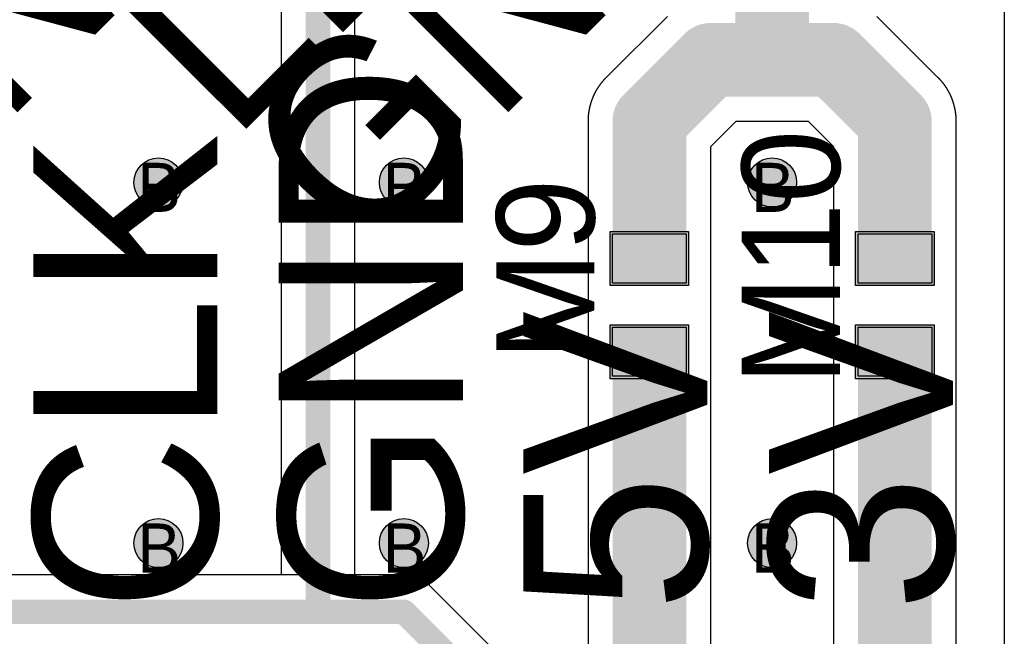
# Model space of a CAD drawing. Header units: millimetres. Extents: x -1.5 to 11.1, y -3 to 5.
# Tile 216 of 256: x 0.793 to 1.195, y 2.965 to 3.216. Entities that reach past the tile are written whole.
import ezdxf

# ---------------------------------------------------------------- set-up
doc = ezdxf.new("R2010")
doc.units = ezdxf.units.MM
doc.header["$MEASUREMENT"] = 0
for name, color, linetype, true_color in [('BottomLayer', 5, 'Continuous', 0x0000ff), ('DrillDrawing', 1, 'Continuous', 0xff0000), ('Metal_2', 7, 'Continuous', 0x7f0000), ('Metal_3', 7, 'Continuous', 0x3f7f00), ('TopLayer', 1, 'Continuous', 0xff0000), ('TopOverlay', 2, 'Continuous', 0xffff00), ('TopSolder', 7, 'Continuous', 0x7f007f)]:
    doc.layers.add(name, color=color, linetype=linetype, true_color=true_color)
doc.styles.add('textstyle598', font='txt')
doc.styles.add('textstyle599', font='txt')
doc.styles.add('textstyle600', font='txt')
doc.styles.add('textstyle601', font='txt')
doc.styles.add('textstyle604', font='txt')
doc.styles.add('textstyle605', font='txt')
doc.styles.add('textstyle71', font='txt')
doc.styles.add('textstyle72', font='txt')
doc.styles.add('textstyle73', font='txt')
doc.styles.add('textstyle74', font='txt')
doc.styles.add('textstyle78', font='txt')
doc.styles.add('textstyle784', font='txt')
doc.styles.add('textstyle785', font='txt')
doc.styles.add('textstyle94', font='txt')
doc.styles.add('textstyle95', font='txt')

# ---------------------------------------------------------------- blocks, each defined once
blk = doc.blocks.new('0402_20_30_18_8')
at = {"layer": 'TopLayer', "true_color": 0xff0000}
for points in [[(-0.029, 0.015), (-0.009, 0.015), (-0.009, -0.015), (-0.029, -0.015)], [(0.009, 0.015), (0.029, 0.015), (0.029, -0.015), (0.009, -0.015)]]:
    blk.add_hatch(color=1, dxfattribs=at).paths.add_polyline_path(points, flags=0)
at = {"layer": 'TopSolder', "true_color": 0x7f007f}
for points in [[(-0.03, 0.016), (-0.008, 0.016), (-0.008, -0.016), (-0.03, -0.016)], [(0.008, 0.016), (0.03, 0.016), (0.03, -0.016), (0.008, -0.016)]]:
    blk.add_hatch(color=216, dxfattribs=at).paths.add_polyline_path(points, flags=0)
at = {"layer": 'TopLayer', "color": 1, "true_color": 0xff0000}
for p, q in [((-0.029, 0.015), (-0.009, 0.015)), ((-0.029, -0.015), (-0.029, 0.015)), ((-0.009, 0.015), (-0.009, -0.015)), ((0.009, 0.015), (0.029, 0.015)), ((0.009, -0.015), (0.009, 0.015)), ((0.029, 0.015), (0.029, -0.015)), ((-0.009, -0.015), (-0.029, -0.015)), ((0.029, -0.015), (0.009, -0.015))]:
    blk.add_line(p, q, dxfattribs=at)
at = {"layer": 'TopSolder', "color": 216, "true_color": 0x7f007f}
for p, q in [((-0.03, 0.016), (-0.008, 0.016)), ((-0.03, -0.016), (-0.03, 0.016)), ((-0.008, 0.016), (-0.008, -0.016)), ((0.008, 0.016), (0.03, 0.016)), ((0.008, -0.016), (0.008, 0.016)), ((0.03, 0.016), (0.03, -0.016)), ((-0.008, -0.016), (-0.03, -0.016)), ((0.03, -0.016), (0.008, -0.016))]:
    blk.add_line(p, q, dxfattribs=at)
blk = doc.blocks.new('0402_20_30_18_9')
at = {"layer": 'TopLayer', "true_color": 0xff0000}
for points in [[(-0.029, 0.015), (-0.009, 0.015), (-0.009, -0.015), (-0.029, -0.015)], [(0.009, 0.015), (0.029, 0.015), (0.029, -0.015), (0.009, -0.015)]]:
    blk.add_hatch(color=1, dxfattribs=at).paths.add_polyline_path(points, flags=0)
at = {"layer": 'TopSolder', "true_color": 0x7f007f}
for points in [[(-0.03, 0.016), (-0.008, 0.016), (-0.008, -0.016), (-0.03, -0.016)], [(0.008, 0.016), (0.03, 0.016), (0.03, -0.016), (0.008, -0.016)]]:
    blk.add_hatch(color=216, dxfattribs=at).paths.add_polyline_path(points, flags=0)
at = {"layer": 'TopLayer', "color": 1, "true_color": 0xff0000}
for p, q in [((-0.029, 0.015), (-0.009, 0.015)), ((-0.029, -0.015), (-0.029, 0.015)), ((-0.009, 0.015), (-0.009, -0.015)), ((0.009, 0.015), (0.029, 0.015)), ((0.009, -0.015), (0.009, 0.015)), ((0.029, 0.015), (0.029, -0.015)), ((-0.009, -0.015), (-0.029, -0.015)), ((0.029, -0.015), (0.009, -0.015))]:
    blk.add_line(p, q, dxfattribs=at)
at = {"layer": 'TopSolder', "color": 216, "true_color": 0x7f007f}
for p, q in [((-0.03, 0.016), (-0.008, 0.016)), ((-0.03, -0.016), (-0.03, 0.016)), ((-0.008, 0.016), (-0.008, -0.016)), ((0.008, 0.016), (0.03, 0.016)), ((0.008, -0.016), (0.008, 0.016)), ((0.03, 0.016), (0.03, -0.016)), ((-0.008, -0.016), (-0.03, -0.016)), ((0.03, -0.016), (0.008, -0.016))]:
    blk.add_line(p, q, dxfattribs=at)

msp = doc.modelspace()

# ---------------------------------------------------------------- hatches: boundary and pattern name
at = {"layer": 'BottomLayer', "true_color": 0x0000ff}
h = msp.add_hatch(color=5, dxfattribs=at)
edge = h.paths.add_edge_path(flags=0)
edge.add_arc((0.85, 3.15), 0.01, 0, 360)
h = msp.add_hatch(color=5, dxfattribs=at)
edge = h.paths.add_edge_path(flags=0)
edge.add_arc((0.95, 3.15), 0.01, 0, 360)
h = msp.add_hatch(color=5, dxfattribs=at)
edge = h.paths.add_edge_path(flags=0)
edge.add_arc((1.1, 3.15), 0.01, 0, 360)
h = msp.add_hatch(color=5, dxfattribs=at)
edge = h.paths.add_edge_path(flags=0)
edge.add_arc((0.85, 3.003), 0.01, 0, 360)
h = msp.add_hatch(color=5, dxfattribs=at)
edge = h.paths.add_edge_path(flags=0)
edge.add_arc((0.95, 3.003), 0.01, 0, 360)
h = msp.add_hatch(color=5, dxfattribs=at)
edge = h.paths.add_edge_path(flags=0)
edge.add_arc((1.1, 3.003), 0.01, 0, 360)
at = {"layer": 'Metal_2', "true_color": 0x7f0000}
h = msp.add_hatch(color=16, dxfattribs=at)
edge = h.paths.add_edge_path(flags=0)
edge.add_arc((0.85, 3.15), 0.01, 0, 360)
h = msp.add_hatch(color=16, dxfattribs=at)
edge = h.paths.add_edge_path(flags=0)
edge.add_arc((0.95, 3.15), 0.01, 0, 360)
h = msp.add_hatch(color=16, dxfattribs=at)
edge = h.paths.add_edge_path(flags=0)
edge.add_arc((1.1, 3.15), 0.01, 0, 360)
h = msp.add_hatch(color=16, dxfattribs=at)
edge = h.paths.add_edge_path(flags=0)
edge.add_arc((0.85, 3.003), 0.01, 0, 360)
h = msp.add_hatch(color=16, dxfattribs=at)
edge = h.paths.add_edge_path(flags=0)
edge.add_arc((0.95, 3.003), 0.01, 0, 360)
h = msp.add_hatch(color=16, dxfattribs=at)
edge = h.paths.add_edge_path(flags=0)
edge.add_arc((1.1, 3.003), 0.01, 0, 360)
at = {"layer": 'Metal_3', "true_color": 0x3f7f00}
h = msp.add_hatch(color=76, dxfattribs=at)
edge = h.paths.add_edge_path(flags=0)
edge.add_arc((0.85, 3.15), 0.01, 0, 360)
h = msp.add_hatch(color=76, dxfattribs=at)
edge = h.paths.add_edge_path(flags=0)
edge.add_arc((0.95, 3.15), 0.01, 0, 360)
h = msp.add_hatch(color=76, dxfattribs=at)
edge = h.paths.add_edge_path(flags=0)
edge.add_arc((1.1, 3.15), 0.01, 0, 360)
h = msp.add_hatch(color=76, dxfattribs=at)
edge = h.paths.add_edge_path(flags=0)
edge.add_arc((0.85, 3.003), 0.01, 0, 360)
h = msp.add_hatch(color=76, dxfattribs=at)
edge = h.paths.add_edge_path(flags=0)
edge.add_arc((0.95, 3.003), 0.01, 0, 360)
h = msp.add_hatch(color=76, dxfattribs=at)
edge = h.paths.add_edge_path(flags=0)
edge.add_arc((1.1, 3.003), 0.01, 0, 360)
at = {"layer": 'TopLayer', "true_color": 0xff0000}
h = msp.add_hatch(color=1, dxfattribs=at)
edge = h.paths.add_edge_path(flags=0)
edge.add_arc((0.85, 3.15), 0.01, 0, 360)
h = msp.add_hatch(color=1, dxfattribs=at)
edge = h.paths.add_edge_path(flags=0)
edge.add_arc((0.95, 3.15), 0.01, 0, 360)
h = msp.add_hatch(color=1, dxfattribs=at)
edge = h.paths.add_edge_path(flags=0)
edge.add_arc((1.1, 3.15), 0.01, 0, 360)
h = msp.add_hatch(color=1, dxfattribs=at)
edge = h.paths.add_edge_path(flags=0)
edge.add_arc((0.85, 3.003), 0.01, 0, 360)
h = msp.add_hatch(color=1, dxfattribs=at)
edge = h.paths.add_edge_path(flags=0)
edge.add_arc((0.95, 3.003), 0.01, 0, 360)
h = msp.add_hatch(color=1, dxfattribs=at)
edge = h.paths.add_edge_path(flags=0)
edge.add_arc((1.1, 3.003), 0.01, 0, 360)

# ---------------------------------------------------------------- linework, layer by layer
at = {"layer": 'BottomLayer'}
msp.add_line((1.19459, 3.79459), (1.19459, 2.94664), dxfattribs=at)
at = {"layer": 'BottomLayer', "color": 5, "true_color": 0x0000ff}
for centre in [(0.85, 3.15), (0.95, 3.15), (1.1, 3.15), (0.85, 3.003), (0.95, 3.003), (1.1, 3.003)]:
    msp.add_circle(centre, 0.01, dxfattribs=at)
at = {"layer": 'Metal_2'}
msp.add_line((1.19459, 3.79459), (1.19459, 2.94664), dxfattribs=at)
at = {"layer": 'Metal_2', "color": 16, "true_color": 0x7f0000}
for centre in [(0.85, 3.15), (0.95, 3.15), (1.1, 3.15), (0.85, 3.003), (0.95, 3.003), (1.1, 3.003)]:
    msp.add_circle(centre, 0.01, dxfattribs=at)
at = {"layer": 'Metal_3'}
for p, q in [((1.19459, 3.79459), (1.19459, 2.94664)), ((0.95, 2.99), (0.63121, 2.99)), ((0.95011, 2.99), (0.95, 2.99)), ((0.95022, 2.99), (0.95011, 2.99)), ((0.95033, 2.99), (0.95022, 2.99)), ((0.95044, 2.98999), (0.95033, 2.99)), ((0.95055, 2.98999), (0.95044, 2.98999)), ((0.95065, 2.98999), (0.95055, 2.98999)), ((0.95076, 2.98998), (0.95065, 2.98999)), ((0.95087, 2.98997), (0.95076, 2.98998)), ((0.95098, 2.98997), (0.95087, 2.98997)), ((0.95109, 2.98996), (0.95098, 2.98997)), ((0.9512, 2.98995), (0.95109, 2.98996)), ((0.95131, 2.98994), (0.9512, 2.98995)), ((0.95142, 2.98993), (0.95131, 2.98994)), ((0.95152, 2.98992), (0.95142, 2.98993)), ((0.95163, 2.98991), (0.95152, 2.98992)), ((0.95174, 2.9899), (0.95163, 2.98991)), ((0.95185, 2.98989), (0.95174, 2.9899)), ((0.95196, 2.98987), (0.95185, 2.98989)), ((0.95207, 2.98986), (0.95196, 2.98987)), ((0.95217, 2.98984), (0.95207, 2.98986)), ((0.95228, 2.98983), (0.95217, 2.98984)), ((0.95239, 2.98981), (0.95228, 2.98983)), ((0.9525, 2.98979), (0.95239, 2.98981)), ((0.9526, 2.98977), (0.9525, 2.98979)), ((0.95271, 2.98975), (0.9526, 2.98977)), ((0.95282, 2.98973), (0.95271, 2.98975)), ((0.95293, 2.98971), (0.95282, 2.98973)), ((0.95303, 2.98969), (0.95293, 2.98971)), ((0.95314, 2.98967), (0.95303, 2.98969)), ((0.95325, 2.98964), (0.95314, 2.98967)), ((0.95335, 2.98962), (0.95325, 2.98964)), ((0.95346, 2.9896), (0.95335, 2.98962)), ((0.95352, 2.98958), (0.95346, 2.9896)), ((0.95357, 2.98957), (0.95352, 2.98958)), ((0.95367, 2.98954), (0.95357, 2.98957)), ((0.95378, 2.98952), (0.95367, 2.98954)), ((0.95388, 2.98949), (0.95378, 2.98952)), ((0.95399, 2.98946), (0.95388, 2.98949)), ((0.95409, 2.98943), (0.95399, 2.98946)), ((0.9542, 2.9894), (0.95409, 2.98943)), ((0.9543, 2.98937), (0.9542, 2.9894)), ((0.95441, 2.98934), (0.9543, 2.98937)), ((0.95451, 2.98931), (0.95441, 2.98934)), ((0.95461, 2.98927), (0.95451, 2.98931)), ((0.95472, 2.98924), (0.95461, 2.98927)), ((0.95482, 2.9892), (0.95472, 2.98924)), ((0.95492, 2.98917), (0.95482, 2.9892)), ((0.95503, 2.98913), (0.95492, 2.98917)), ((0.95513, 2.9891), (0.95503, 2.98913)), ((0.95523, 2.98906), (0.95513, 2.9891)), ((0.95533, 2.98902), (0.95523, 2.98906)), ((0.95544, 2.98898), (0.95533, 2.98902)), ((0.95554, 2.98894), (0.95544, 2.98898)), ((0.95564, 2.9889), (0.95554, 2.98894)), ((0.95574, 2.98886), (0.95564, 2.9889)), ((0.95584, 2.98882), (0.95574, 2.98886)), ((0.95594, 2.98877), (0.95584, 2.98882)), ((0.95604, 2.98873), (0.95594, 2.98877)), ((0.95614, 2.98869), (0.95604, 2.98873)), ((0.95624, 2.98864), (0.95614, 2.98869)), ((0.95634, 2.98859), (0.95624, 2.98864)), ((0.95644, 2.98855), (0.95634, 2.98859)), ((0.95654, 2.9885), (0.95644, 2.98855)), ((0.95663, 2.98845), (0.95654, 2.9885)), ((0.95673, 2.9884), (0.95663, 2.98845)), ((0.95683, 2.98836), (0.95673, 2.9884)), ((0.95693, 2.98831), (0.95683, 2.98836)), ((0.95702, 2.98825), (0.95693, 2.98831)), ((0.95712, 2.9882), (0.95702, 2.98825)), ((0.95721, 2.98815), (0.95712, 2.9882)), ((0.95731, 2.9881), (0.95721, 2.98815)), ((0.95741, 2.98804), (0.95731, 2.9881)), ((0.9575, 2.98799), (0.95741, 2.98804)), ((0.95759, 2.98794), (0.9575, 2.98799)), ((0.95769, 2.98788), (0.95759, 2.98794)), ((0.95778, 2.98782), (0.95769, 2.98788)), ((0.95784, 2.98779), (0.95778, 2.98782)), ((0.95787, 2.98777), (0.95784, 2.98779)), ((0.95797, 2.98771), (0.95787, 2.98777)), ((0.95806, 2.98765), (0.95797, 2.98771)), ((0.95815, 2.98759), (0.95806, 2.98765)), ((0.95824, 2.98753), (0.95815, 2.98759)), ((0.95833, 2.98747), (0.95824, 2.98753)), ((0.95842, 2.98741), (0.95833, 2.98747)), ((0.95851, 2.98735), (0.95842, 2.98741)), ((0.9586, 2.98729), (0.95851, 2.98735)), ((0.95869, 2.98722), (0.9586, 2.98729)), ((0.95878, 2.98716), (0.95869, 2.98722)), ((0.95887, 2.9871), (0.95878, 2.98716)), ((0.95896, 2.98703), (0.95887, 2.9871)), ((0.95904, 2.98697), (0.95896, 2.98703)), ((0.95913, 2.9869), (0.95904, 2.98697)), ((0.95922, 2.98683), (0.95913, 2.9869)), ((0.9593, 2.98677), (0.95922, 2.98683)), ((0.95939, 2.9867), (0.9593, 2.98677)), ((0.95947, 2.98663), (0.95939, 2.9867)), ((0.95956, 2.98656), (0.95947, 2.98663)), ((0.95964, 2.98649), (0.95956, 2.98656)), ((0.95973, 2.98642), (0.95964, 2.98649)), ((0.95981, 2.98635), (0.95973, 2.98642)), ((0.95989, 2.98628), (0.95981, 2.98635)), ((0.95997, 2.98621), (0.95989, 2.98628)), ((0.96005, 2.98613), (0.95997, 2.98621)), ((0.96013, 2.98606), (0.96005, 2.98613)), ((0.96021, 2.98599), (0.96013, 2.98606)), ((0.96029, 2.98591), (0.96021, 2.98599)), ((0.96037, 2.98584), (0.96029, 2.98591)), ((0.96045, 2.98576), (0.96037, 2.98584)), ((0.96053, 2.98568), (0.96045, 2.98576)), ((0.96061, 2.98561), (0.96053, 2.98568)), ((1.01061, 2.93561), (0.96061, 2.98561))]:
    msp.add_line(p, q, dxfattribs=at)
for points in [[(0.625, 2.975, 0.01, 0.01, 0), (0.95, 2.975, 0.01, 0.01, 0)], [(0.95, 2.975, 0.01, 0.01, 0), (1, 2.925, 0.01, 0.01, 0)]]:
    msp.add_lwpolyline(points, format="xyseb", dxfattribs=at)
msp.add_lwpolyline([(0.9475, 2.975, 0.005, 0.005, 1), (0.9525, 2.975, 0.005, 0.005, 1)], format="xyseb", close=True, dxfattribs=at)
msp.add_lwpolyline([(0.9475, 2.975, 0.005, 0.005, 1), (0.9525, 2.975, 0.005, 0.005, 1)], format="xyseb", close=True, dxfattribs=at)
at = {"layer": 'Metal_3', "color": 76, "true_color": 0x3f7f00}
for centre in [(0.85, 3.15), (0.95, 3.15), (1.1, 3.15), (0.85, 3.003), (0.95, 3.003), (1.1, 3.003)]:
    msp.add_circle(centre, 0.01, dxfattribs=at)
at = {"layer": 'TopLayer'}
for p, q in [((1.19459, 3.79459), (1.19459, 2.94814)), ((0.9, 3.27524), (0.9, 2.99)), ((0.93, 2.99), (0.93, 3.27524)), ((1.05732, 3.21768), (1.03232, 3.19268)), ((1.16768, 3.19268), (1.14268, 3.21768)), ((1.02919, 3.18886), (1.02912, 3.18874)), ((1.02927, 3.18898), (1.02919, 3.18886)), ((1.02935, 3.18909), (1.02927, 3.18898)), ((1.02943, 3.18921), (1.02935, 3.18909)), ((1.02951, 3.18933), (1.02943, 3.18921)), ((1.02959, 3.18944), (1.02951, 3.18933)), ((1.02968, 3.18956), (1.02959, 3.18944)), ((1.02976, 3.18967), (1.02968, 3.18956)), ((1.02984, 3.18979), (1.02976, 3.18967)), ((1.02992, 3.1899), (1.02984, 3.18979)), ((1.03001, 3.19001), (1.02992, 3.1899)), ((1.03009, 3.19013), (1.03001, 3.19001)), ((1.03018, 3.19024), (1.03009, 3.19013)), ((1.03027, 3.19035), (1.03018, 3.19024)), ((1.03035, 3.19046), (1.03027, 3.19035)), ((1.03044, 3.19057), (1.03035, 3.19046)), ((1.03053, 3.19068), (1.03044, 3.19057)), ((1.03062, 3.19079), (1.03053, 3.19068)), ((1.03071, 3.1909), (1.03062, 3.19079)), ((1.0308, 3.19101), (1.03071, 3.1909)), ((1.03089, 3.19112), (1.0308, 3.19101)), ((1.03098, 3.19123), (1.03089, 3.19112)), ((1.03107, 3.19133), (1.03098, 3.19123)), ((1.03117, 3.19144), (1.03107, 3.19133)), ((1.03126, 3.19155), (1.03117, 3.19144)), ((1.03135, 3.19165), (1.03126, 3.19155)), ((1.03145, 3.19176), (1.03135, 3.19165)), ((1.03154, 3.19186), (1.03145, 3.19176)), ((1.03164, 3.19196), (1.03154, 3.19186)), ((1.03173, 3.19207), (1.03164, 3.19196)), ((1.03183, 3.19217), (1.03173, 3.19207)), ((1.03193, 3.19227), (1.03183, 3.19217)), ((1.03203, 3.19238), (1.03193, 3.19227)), ((1.03212, 3.19248), (1.03203, 3.19238)), ((1.03222, 3.19258), (1.03212, 3.19248)), ((1.03232, 3.19268), (1.03222, 3.19258)), ((1.16778, 3.19258), (1.16768, 3.19268)), ((1.16788, 3.19248), (1.16778, 3.19258)), ((1.16797, 3.19238), (1.16788, 3.19248)), ((1.16807, 3.19227), (1.16797, 3.19238)), ((1.16817, 3.19217), (1.16807, 3.19227)), ((1.16827, 3.19207), (1.16817, 3.19217)), ((1.16836, 3.19196), (1.16827, 3.19207)), ((1.16846, 3.19186), (1.16836, 3.19196)), ((1.16855, 3.19176), (1.16846, 3.19186)), ((1.16865, 3.19165), (1.16855, 3.19176)), ((1.16874, 3.19155), (1.16865, 3.19165)), ((1.16883, 3.19144), (1.16874, 3.19155)), ((1.16893, 3.19133), (1.16883, 3.19144)), ((1.16902, 3.19123), (1.16893, 3.19133)), ((1.16911, 3.19112), (1.16902, 3.19123)), ((1.1692, 3.19101), (1.16911, 3.19112)), ((1.16929, 3.1909), (1.1692, 3.19101)), ((1.16938, 3.19079), (1.16929, 3.1909)), ((1.16947, 3.19068), (1.16938, 3.19079)), ((1.16956, 3.19057), (1.16947, 3.19068)), ((1.16965, 3.19046), (1.16956, 3.19057)), ((1.16973, 3.19035), (1.16965, 3.19046)), ((1.16982, 3.19024), (1.16973, 3.19035)), ((1.16991, 3.19013), (1.16982, 3.19024)), ((1.16999, 3.19001), (1.16991, 3.19013)), ((1.17007, 3.1899), (1.16999, 3.19001)), ((1.17016, 3.18979), (1.17007, 3.1899)), ((1.17024, 3.18967), (1.17016, 3.18979)), ((1.17032, 3.18956), (1.17024, 3.18967)), ((1.17041, 3.18944), (1.17032, 3.18956)), ((1.17049, 3.18933), (1.17041, 3.18944)), ((1.17057, 3.18921), (1.17049, 3.18933)), ((1.17065, 3.18909), (1.17057, 3.18921)), ((1.17073, 3.18898), (1.17065, 3.18909)), ((1.17081, 3.18886), (1.17073, 3.18898)), ((1.17088, 3.18874), (1.17081, 3.18886)), ((1.02704, 3.18489), (1.02698, 3.18476)), ((1.0271, 3.18502), (1.02704, 3.18489)), ((1.02715, 3.18515), (1.0271, 3.18502)), ((1.02721, 3.18528), (1.02715, 3.18515)), ((1.02727, 3.18541), (1.02721, 3.18528)), ((1.02733, 3.18554), (1.02727, 3.18541)), ((1.02739, 3.18567), (1.02733, 3.18554)), ((1.02745, 3.18579), (1.02739, 3.18567)), ((1.02751, 3.18592), (1.02745, 3.18579)), ((1.02757, 3.18605), (1.02751, 3.18592)), ((1.02764, 3.18617), (1.02757, 3.18605)), ((1.0277, 3.1863), (1.02764, 3.18617)), ((1.02776, 3.18643), (1.0277, 3.1863)), ((1.02783, 3.18655), (1.02776, 3.18643)), ((1.02789, 3.18668), (1.02783, 3.18655)), ((1.02796, 3.1868), (1.02789, 3.18668)), ((1.02803, 3.18692), (1.02796, 3.1868)), ((1.02809, 3.18705), (1.02803, 3.18692)), ((1.02816, 3.18717), (1.02809, 3.18705)), ((1.02823, 3.1873), (1.02816, 3.18717)), ((1.0283, 3.18742), (1.02823, 3.1873)), ((1.02837, 3.18754), (1.0283, 3.18742)), ((1.02844, 3.18766), (1.02837, 3.18754)), ((1.02852, 3.18778), (1.02844, 3.18766)), ((1.02859, 3.18791), (1.02852, 3.18778)), ((1.02866, 3.18803), (1.02859, 3.18791)), ((1.02874, 3.18815), (1.02866, 3.18803)), ((1.02881, 3.18827), (1.02874, 3.18815)), ((1.02889, 3.18839), (1.02881, 3.18827)), ((1.02896, 3.18851), (1.02889, 3.18839)), ((1.02904, 3.18862), (1.02896, 3.18851)), ((1.02912, 3.18874), (1.02904, 3.18862)), ((1.17096, 3.18862), (1.17088, 3.18874)), ((1.17104, 3.18851), (1.17096, 3.18862)), ((1.17111, 3.18839), (1.17104, 3.18851)), ((1.17119, 3.18827), (1.17111, 3.18839)), ((1.17126, 3.18815), (1.17119, 3.18827)), ((1.17134, 3.18803), (1.17126, 3.18815)), ((1.17141, 3.18791), (1.17134, 3.18803)), ((1.17148, 3.18778), (1.17141, 3.18791)), ((1.17156, 3.18766), (1.17148, 3.18778)), ((1.17163, 3.18754), (1.17156, 3.18766)), ((1.1717, 3.18742), (1.17163, 3.18754)), ((1.17177, 3.1873), (1.1717, 3.18742)), ((1.17184, 3.18717), (1.17177, 3.1873)), ((1.1719, 3.18705), (1.17184, 3.18717)), ((1.17197, 3.18692), (1.1719, 3.18705)), ((1.17204, 3.1868), (1.17197, 3.18692)), ((1.17211, 3.18668), (1.17204, 3.1868)), ((1.17217, 3.18655), (1.17211, 3.18668)), ((1.17224, 3.18643), (1.17217, 3.18655)), ((1.1723, 3.1863), (1.17224, 3.18643)), ((1.17236, 3.18617), (1.1723, 3.1863)), ((1.17243, 3.18605), (1.17236, 3.18617)), ((1.17249, 3.18592), (1.17243, 3.18605)), ((1.17255, 3.18579), (1.17249, 3.18592)), ((1.17261, 3.18567), (1.17255, 3.18579)), ((1.17267, 3.18554), (1.17261, 3.18567)), ((1.17273, 3.18541), (1.17267, 3.18554)), ((1.17279, 3.18528), (1.17273, 3.18541)), ((1.17285, 3.18515), (1.17279, 3.18528)), ((1.1729, 3.18502), (1.17285, 3.18515)), ((1.17296, 3.18489), (1.1729, 3.18502)), ((1.17302, 3.18476), (1.17296, 3.18489)), ((1.0257, 3.18088), (1.02567, 3.18074)), ((1.02573, 3.18101), (1.0257, 3.18088)), ((1.02577, 3.18115), (1.02573, 3.18101)), ((1.0258, 3.18129), (1.02577, 3.18115)), ((1.02584, 3.18142), (1.0258, 3.18129)), ((1.02588, 3.18156), (1.02584, 3.18142)), ((1.02591, 3.1817), (1.02588, 3.18156)), ((1.02595, 3.18183), (1.02591, 3.1817)), ((1.02599, 3.18197), (1.02595, 3.18183)), ((1.02603, 3.1821), (1.02599, 3.18197)), ((1.02607, 3.18224), (1.02603, 3.1821)), ((1.02611, 3.18238), (1.02607, 3.18224)), ((1.02615, 3.18251), (1.02611, 3.18238)), ((1.0262, 3.18264), (1.02615, 3.18251)), ((1.02624, 3.18278), (1.0262, 3.18264)), ((1.02629, 3.18291), (1.02624, 3.18278)), ((1.02633, 3.18305), (1.02629, 3.18291)), ((1.02638, 3.18318), (1.02633, 3.18305)), ((1.02642, 3.18331), (1.02638, 3.18318)), ((1.02647, 3.18345), (1.02642, 3.18331)), ((1.02652, 3.18358), (1.02647, 3.18345)), ((1.02657, 3.18371), (1.02652, 3.18358)), ((1.02662, 3.18384), (1.02657, 3.18371)), ((1.02667, 3.18398), (1.02662, 3.18384)), ((1.02672, 3.18411), (1.02667, 3.18398)), ((1.02677, 3.18424), (1.02672, 3.18411)), ((1.02682, 3.18437), (1.02677, 3.18424)), ((1.02688, 3.1845), (1.02682, 3.18437)), ((1.02693, 3.18463), (1.02688, 3.1845)), ((1.02698, 3.18476), (1.02693, 3.18463)), ((1.17307, 3.18463), (1.17302, 3.18476)), ((1.17312, 3.1845), (1.17307, 3.18463)), ((1.17318, 3.18437), (1.17312, 3.1845)), ((1.17323, 3.18424), (1.17318, 3.18437)), ((1.17328, 3.18411), (1.17323, 3.18424)), ((1.17333, 3.18398), (1.17328, 3.18411)), ((1.17338, 3.18384), (1.17333, 3.18398)), ((1.17343, 3.18371), (1.17338, 3.18384)), ((1.17348, 3.18358), (1.17343, 3.18371)), ((1.17353, 3.18345), (1.17348, 3.18358)), ((1.17358, 3.18331), (1.17353, 3.18345)), ((1.17362, 3.18318), (1.17358, 3.18331)), ((1.17367, 3.18305), (1.17362, 3.18318)), ((1.17371, 3.18291), (1.17367, 3.18305)), ((1.17376, 3.18278), (1.17371, 3.18291)), ((1.1738, 3.18264), (1.17376, 3.18278)), ((1.17385, 3.18251), (1.1738, 3.18264)), ((1.17389, 3.18238), (1.17385, 3.18251)), ((1.17393, 3.18224), (1.17389, 3.18238)), ((1.17397, 3.1821), (1.17393, 3.18224)), ((1.17401, 3.18197), (1.17397, 3.1821)), ((1.17405, 3.18183), (1.17401, 3.18197)), ((1.17409, 3.1817), (1.17405, 3.18183)), ((1.17412, 3.18156), (1.17409, 3.1817)), ((1.17416, 3.18142), (1.17412, 3.18156)), ((1.1742, 3.18129), (1.17416, 3.18142)), ((1.17423, 3.18115), (1.1742, 3.18129)), ((1.17427, 3.18101), (1.17423, 3.18115)), ((1.1743, 3.18088), (1.17427, 3.18101)), ((1.17433, 3.18074), (1.1743, 3.18088)), ((1.02507, 3.17683), (1.02506, 3.17669)), ((1.02508, 3.17698), (1.02507, 3.17683)), ((1.02509, 3.17712), (1.02508, 3.17698)), ((1.0251, 3.17726), (1.02509, 3.17712)), ((1.02512, 3.1774), (1.0251, 3.17726)), ((1.02513, 3.17754), (1.02512, 3.1774)), ((1.02514, 3.17768), (1.02513, 3.17754)), ((1.02516, 3.17782), (1.02514, 3.17768)), ((1.02518, 3.17796), (1.02516, 3.17782)), ((1.02519, 3.1781), (1.02518, 3.17796)), ((1.02521, 3.17824), (1.02519, 3.1781)), ((1.02523, 3.17838), (1.02521, 3.17824)), ((1.02525, 3.17852), (1.02523, 3.17838)), ((1.02527, 3.17866), (1.02525, 3.17852)), ((1.02529, 3.1788), (1.02527, 3.17866)), ((1.02531, 3.17894), (1.02529, 3.1788)), ((1.02533, 3.17908), (1.02531, 3.17894)), ((1.02536, 3.17922), (1.02533, 3.17908)), ((1.02538, 3.17936), (1.02536, 3.17922)), ((1.02541, 3.1795), (1.02538, 3.17936)), ((1.02543, 3.17963), (1.02541, 3.1795)), ((1.02546, 3.17977), (1.02543, 3.17963)), ((1.02549, 3.17991), (1.02546, 3.17977)), ((1.02552, 3.18005), (1.02549, 3.17991)), ((1.02554, 3.18019), (1.02552, 3.18005)), ((1.02557, 3.18033), (1.02554, 3.18019)), ((1.0256, 3.18046), (1.02557, 3.18033)), ((1.02564, 3.1806), (1.0256, 3.18046)), ((1.02567, 3.18074), (1.02564, 3.1806)), ((1.17436, 3.1806), (1.17433, 3.18074)), ((1.1744, 3.18046), (1.17436, 3.1806)), ((1.17443, 3.18033), (1.1744, 3.18046)), ((1.17446, 3.18019), (1.17443, 3.18033)), ((1.17448, 3.18005), (1.17446, 3.18019)), ((1.17451, 3.17991), (1.17448, 3.18005)), ((1.17454, 3.17977), (1.17451, 3.17991)), ((1.17457, 3.17963), (1.17454, 3.17977)), ((1.17459, 3.1795), (1.17457, 3.17963)), ((1.17462, 3.17936), (1.17459, 3.1795)), ((1.17464, 3.17922), (1.17462, 3.17936)), ((1.17467, 3.17908), (1.17464, 3.17922)), ((1.17469, 3.17894), (1.17467, 3.17908)), ((1.17471, 3.1788), (1.17469, 3.17894)), ((1.17473, 3.17866), (1.17471, 3.1788)), ((1.17475, 3.17852), (1.17473, 3.17866)), ((1.17477, 3.17838), (1.17475, 3.17852)), ((1.17479, 3.17824), (1.17477, 3.17838)), ((1.17481, 3.1781), (1.17479, 3.17824)), ((1.17482, 3.17796), (1.17481, 3.1781)), ((1.17484, 3.17782), (1.17482, 3.17796)), ((1.17486, 3.17768), (1.17484, 3.17782)), ((1.17487, 3.17754), (1.17486, 3.17768)), ((1.17488, 3.1774), (1.17487, 3.17754)), ((1.1749, 3.17726), (1.17488, 3.1774)), ((1.17491, 3.17712), (1.1749, 3.17726)), ((1.17492, 3.17698), (1.17491, 3.17712)), ((1.17493, 3.17683), (1.17492, 3.17698)), ((1.17494, 3.17669), (1.17493, 3.17683)), ((1.02501, 3.17557), (1.025, 3.17542)), ((1.025, 3.17542), (1.025, 3.17528)), ((1.025, 3.17528), (1.025, 3.17514)), ((1.025, 3.17514), (1.025, 3.175)), ((1.025, 3.175), (1.025, 3.125)), ((1.02502, 3.17599), (1.02501, 3.17585)), ((1.02501, 3.17585), (1.02501, 3.17571)), ((1.02501, 3.17571), (1.02501, 3.17557)), ((1.02503, 3.17613), (1.02502, 3.17599)), ((1.02504, 3.17641), (1.02503, 3.17627)), ((1.02503, 3.17627), (1.02503, 3.17613)), ((1.02505, 3.17655), (1.02504, 3.17641)), ((1.02506, 3.17669), (1.02505, 3.17655)), ((1.075, 3.16464), (1.08536, 3.175)), ((1.08536, 3.175), (1.11464, 3.175)), ((1.11464, 3.175), (1.125, 3.16464)), ((1.17495, 3.17655), (1.17494, 3.17669)), ((1.17496, 3.17641), (1.17495, 3.17655)), ((1.17497, 3.17627), (1.17496, 3.17641)), ((1.17497, 3.17613), (1.17497, 3.17627)), ((1.17498, 3.17599), (1.17497, 3.17613)), ((1.17499, 3.17585), (1.17498, 3.17599)), ((1.17499, 3.17571), (1.17499, 3.17585)), ((1.17499, 3.17557), (1.17499, 3.17571)), ((1.175, 3.17542), (1.17499, 3.17557)), ((1.175, 3.17528), (1.175, 3.17542)), ((1.175, 3.17514), (1.175, 3.17528)), ((1.175, 3.175), (1.175, 3.17514)), ((1.175, 3.125), (1.175, 3.175)), ((1.075, 3.125), (1.075, 3.16464)), ((1.125, 3.16464), (1.125, 3.125)), ((1.025, 3.125), (1.025, 3.12496)), ((1.025, 3.12496), (1.025, 3.07504)), ((1.075, 3.12496), (1.075, 3.125)), ((1.075, 3.07504), (1.075, 3.12496)), ((1.125, 3.125), (1.125, 3.12496)), ((1.125, 3.12496), (1.125, 3.07504)), ((1.175, 3.12496), (1.175, 3.125)), ((1.175, 3.07504), (1.175, 3.12496)), ((1.025, 3.07504), (1.025, 3.075)), ((1.025, 3.075), (1.025, 2.93437)), ((1.075, 3.075), (1.075, 3.07504)), ((1.075, 2.93437), (1.075, 3.075)), ((1.125, 3.07504), (1.125, 3.075)), ((1.125, 3.075), (1.125, 2.9425)), ((1.175, 3.075), (1.175, 3.07504)), ((1.175, 2.9425), (1.175, 3.075)), ((0.9, 2.99), (0.625, 2.99)), ((0.95, 2.99), (0.93, 2.99)), ((0.95011, 2.99), (0.95, 2.99)), ((0.95022, 2.99), (0.95011, 2.99)), ((0.95033, 2.99), (0.95022, 2.99)), ((0.95044, 2.98999), (0.95033, 2.99)), ((0.95055, 2.98999), (0.95044, 2.98999)), ((0.95065, 2.98999), (0.95055, 2.98999)), ((0.95076, 2.98998), (0.95065, 2.98999)), ((0.95087, 2.98997), (0.95076, 2.98998)), ((0.95098, 2.98997), (0.95087, 2.98997)), ((0.95109, 2.98996), (0.95098, 2.98997)), ((0.9512, 2.98995), (0.95109, 2.98996)), ((0.95131, 2.98994), (0.9512, 2.98995)), ((0.95142, 2.98993), (0.95131, 2.98994)), ((0.95152, 2.98992), (0.95142, 2.98993)), ((0.95163, 2.98991), (0.95152, 2.98992)), ((0.95174, 2.9899), (0.95163, 2.98991)), ((0.95185, 2.98989), (0.95174, 2.9899)), ((0.95196, 2.98987), (0.95185, 2.98989)), ((0.95207, 2.98986), (0.95196, 2.98987)), ((0.95217, 2.98984), (0.95207, 2.98986)), ((0.95228, 2.98983), (0.95217, 2.98984)), ((0.95239, 2.98981), (0.95228, 2.98983)), ((0.9525, 2.98979), (0.95239, 2.98981)), ((0.9526, 2.98977), (0.9525, 2.98979)), ((0.95271, 2.98975), (0.9526, 2.98977)), ((0.95282, 2.98973), (0.95271, 2.98975)), ((0.95293, 2.98971), (0.95282, 2.98973)), ((0.95303, 2.98969), (0.95293, 2.98971)), ((0.95314, 2.98967), (0.95303, 2.98969)), ((0.95325, 2.98964), (0.95314, 2.98967)), ((0.95335, 2.98962), (0.95325, 2.98964)), ((0.95346, 2.9896), (0.95335, 2.98962)), ((0.95352, 2.98958), (0.95346, 2.9896)), ((0.95357, 2.98957), (0.95352, 2.98958)), ((0.95367, 2.98954), (0.95357, 2.98957)), ((0.95378, 2.98952), (0.95367, 2.98954)), ((0.95388, 2.98949), (0.95378, 2.98952)), ((0.95399, 2.98946), (0.95388, 2.98949)), ((0.95409, 2.98943), (0.95399, 2.98946)), ((0.9542, 2.9894), (0.95409, 2.98943)), ((0.9543, 2.98937), (0.9542, 2.9894)), ((0.95441, 2.98934), (0.9543, 2.98937)), ((0.95451, 2.98931), (0.95441, 2.98934)), ((0.95461, 2.98927), (0.95451, 2.98931)), ((0.95472, 2.98924), (0.95461, 2.98927)), ((0.95482, 2.9892), (0.95472, 2.98924)), ((0.95492, 2.98917), (0.95482, 2.9892)), ((0.95503, 2.98913), (0.95492, 2.98917)), ((0.95513, 2.9891), (0.95503, 2.98913)), ((0.95523, 2.98906), (0.95513, 2.9891)), ((0.95533, 2.98902), (0.95523, 2.98906)), ((0.95544, 2.98898), (0.95533, 2.98902)), ((0.95554, 2.98894), (0.95544, 2.98898)), ((0.95564, 2.9889), (0.95554, 2.98894)), ((0.95574, 2.98886), (0.95564, 2.9889)), ((0.95584, 2.98882), (0.95574, 2.98886)), ((0.95594, 2.98877), (0.95584, 2.98882)), ((0.95604, 2.98873), (0.95594, 2.98877)), ((0.95614, 2.98869), (0.95604, 2.98873)), ((0.95624, 2.98864), (0.95614, 2.98869)), ((0.95634, 2.98859), (0.95624, 2.98864)), ((0.95644, 2.98855), (0.95634, 2.98859)), ((0.95654, 2.9885), (0.95644, 2.98855)), ((0.95663, 2.98845), (0.95654, 2.9885)), ((0.95673, 2.9884), (0.95663, 2.98845)), ((0.95683, 2.98836), (0.95673, 2.9884)), ((0.95693, 2.98831), (0.95683, 2.98836)), ((0.95702, 2.98825), (0.95693, 2.98831)), ((0.95712, 2.9882), (0.95702, 2.98825)), ((0.95721, 2.98815), (0.95712, 2.9882)), ((0.95731, 2.9881), (0.95721, 2.98815)), ((0.95741, 2.98804), (0.95731, 2.9881)), ((0.9575, 2.98799), (0.95741, 2.98804)), ((0.95759, 2.98794), (0.9575, 2.98799)), ((0.95769, 2.98788), (0.95759, 2.98794)), ((0.95778, 2.98782), (0.95769, 2.98788)), ((0.95784, 2.98779), (0.95778, 2.98782)), ((0.95787, 2.98777), (0.95784, 2.98779)), ((0.95797, 2.98771), (0.95787, 2.98777)), ((0.95806, 2.98765), (0.95797, 2.98771)), ((0.95815, 2.98759), (0.95806, 2.98765)), ((0.95824, 2.98753), (0.95815, 2.98759)), ((0.95833, 2.98747), (0.95824, 2.98753)), ((0.95842, 2.98741), (0.95833, 2.98747)), ((0.95851, 2.98735), (0.95842, 2.98741)), ((0.9586, 2.98729), (0.95851, 2.98735)), ((0.95869, 2.98722), (0.9586, 2.98729)), ((0.95878, 2.98716), (0.95869, 2.98722)), ((0.95887, 2.9871), (0.95878, 2.98716)), ((0.95896, 2.98703), (0.95887, 2.9871)), ((0.95904, 2.98697), (0.95896, 2.98703)), ((0.95913, 2.9869), (0.95904, 2.98697)), ((0.95922, 2.98683), (0.95913, 2.9869)), ((0.9593, 2.98677), (0.95922, 2.98683)), ((0.95939, 2.9867), (0.9593, 2.98677)), ((0.95947, 2.98663), (0.95939, 2.9867)), ((0.95956, 2.98656), (0.95947, 2.98663)), ((0.95964, 2.98649), (0.95956, 2.98656)), ((0.95973, 2.98642), (0.95964, 2.98649)), ((0.95981, 2.98635), (0.95973, 2.98642)), ((0.95989, 2.98628), (0.95981, 2.98635)), ((0.95997, 2.98621), (0.95989, 2.98628)), ((0.96005, 2.98613), (0.95997, 2.98621)), ((0.96013, 2.98606), (0.96005, 2.98613)), ((0.96021, 2.98599), (0.96013, 2.98606)), ((0.96029, 2.98591), (0.96021, 2.98599)), ((0.96037, 2.98584), (0.96029, 2.98591)), ((0.96045, 2.98576), (0.96037, 2.98584)), ((0.96053, 2.98568), (0.96045, 2.98576)), ((0.96061, 2.98561), (0.96053, 2.98568)), ((1.01061, 2.93561), (0.96061, 2.98561))]:
    msp.add_line(p, q, dxfattribs=at)
for points in [[(1.1, 3.2, 0.03, 0.03, 0), (1.1, 3.35, 0.03, 0.03, 0)], [(0.915, 2.975, 0.01, 0.01, 0), (0.915, 3.315, 0.01, 0.01, 0)], [(1.05, 3.175, 0.03, 0.03, 0), (1.075, 3.2, 0.03, 0.03, 0)], [(1.075, 3.2, 0.03, 0.03, 0), (1.1, 3.2, 0.03, 0.03, 0)], [(1.1, 3.2, 0.03, 0.03, 0), (1.125, 3.2, 0.03, 0.03, 0)], [(1.125, 3.2, 0.03, 0.03, 0), (1.15, 3.175, 0.03, 0.03, 0)], [(1.05, 3.125, 0.03, 0.03, 0), (1.05, 3.175, 0.03, 0.03, 0)], [(1.15, 3.125, 0.03, 0.03, 0), (1.15, 3.175, 0.03, 0.03, 0)], [(1.05, 2.9, 0.03, 0.03, 0), (1.05, 3.075, 0.03, 0.03, 0)], [(1.15, 2.9, 0.03, 0.03, 0), (1.15, 3.075, 0.03, 0.03, 0)], [(0.915, 2.97728, 0.006, 0.006, 0), (0.91728, 2.975, 0.006, 0.006, 0)], [(0.625, 2.975, 0.01, 0.01, 0), (0.91728, 2.975, 0.01, 0.01, 0)], [(0.91728, 2.975, 0.01, 0.01, 0), (0.95, 2.975, 0.01, 0.01, 0)], [(0.95, 2.975, 0.01, 0.01, 0), (1, 2.925, 0.01, 0.01, 0)]]:
    msp.add_lwpolyline(points, format="xyseb", dxfattribs=at)
for points in [[(1.0675, 3.2, 0.015, 0.015, 1), (1.0825, 3.2, 0.015, 0.015, 1)], [(1.0675, 3.2, 0.015, 0.015, 1), (1.0825, 3.2, 0.015, 0.015, 1)], [(1.0925, 3.2, 0.015, 0.015, 1), (1.1075, 3.2, 0.015, 0.015, 1)], [(1.0925, 3.2, 0.015, 0.015, 1), (1.1075, 3.2, 0.015, 0.015, 1)], [(1.0925, 3.2, 0.015, 0.015, 1), (1.1075, 3.2, 0.015, 0.015, 1)], [(1.1175, 3.2, 0.015, 0.015, 1), (1.1325, 3.2, 0.015, 0.015, 1)], [(1.1175, 3.2, 0.015, 0.015, 1), (1.1325, 3.2, 0.015, 0.015, 1)], [(1.0425, 3.175, 0.015, 0.015, 1), (1.0575, 3.175, 0.015, 0.015, 1)], [(1.0425, 3.175, 0.015, 0.015, 1), (1.0575, 3.175, 0.015, 0.015, 1)], [(1.1425, 3.175, 0.015, 0.015, 1), (1.1575, 3.175, 0.015, 0.015, 1)], [(1.1425, 3.175, 0.015, 0.015, 1), (1.1575, 3.175, 0.015, 0.015, 1)], [(1.0425, 3.125, 0.015, 0.015, 1), (1.0575, 3.125, 0.015, 0.015, 1)], [(1.1425, 3.125, 0.015, 0.015, 1), (1.1575, 3.125, 0.015, 0.015, 1)], [(1.0425, 3.075, 0.015, 0.015, 1), (1.0575, 3.075, 0.015, 0.015, 1)], [(1.1425, 3.075, 0.015, 0.015, 1), (1.1575, 3.075, 0.015, 0.015, 1)], [(0.9135, 2.97728, 0.003, 0.003, 1), (0.9165, 2.97728, 0.003, 0.003, 1)], [(0.9125, 2.975, 0.005, 0.005, 1), (0.9175, 2.975, 0.005, 0.005, 1)], [(0.91478, 2.975, 0.005, 0.005, 1), (0.91978, 2.975, 0.005, 0.005, 1)], [(0.91478, 2.975, 0.005, 0.005, 1), (0.91978, 2.975, 0.005, 0.005, 1)], [(0.91578, 2.975, 0.003, 0.003, 1), (0.91878, 2.975, 0.003, 0.003, 1)], [(0.9475, 2.975, 0.005, 0.005, 1), (0.9525, 2.975, 0.005, 0.005, 1)], [(0.9475, 2.975, 0.005, 0.005, 1), (0.9525, 2.975, 0.005, 0.005, 1)]]:
    msp.add_lwpolyline(points, format="xyseb", close=True, dxfattribs=at)
at = {"layer": 'TopLayer', "color": 1, "true_color": 0xff0000}
for centre in [(0.85, 3.15), (0.95, 3.15), (1.1, 3.15), (0.85, 3.003), (0.95, 3.003), (1.1, 3.003)]:
    msp.add_circle(centre, 0.01, dxfattribs=at)

# ---------------------------------------------------------------- block references
at = {"rotation": 270}
for name, p in [('0402_20_30_18_9', (1.05, 3.1)), ('0402_20_30_18_8', (1.15, 3.1))]:
    msp.add_blockref(name, p, dxfattribs=at)

# ---------------------------------------------------------------- texts
at = {"layer": 'DrillDrawing'}
for style, p in [('textstyle600', (0.84134, 3.138)), ('textstyle598', (0.94134, 3.138)), ('textstyle605', (1.09134, 3.138)), ('textstyle601', (0.84134, 2.991)), ('textstyle599', (0.94134, 2.991)), ('textstyle604', (1.09134, 2.991))]:
    msp.add_text('B', height=0.02, dxfattribs=dict(at, style=style)).set_placement(p)
at = {"layer": 'TopOverlay'}
for s, height, rotation, style, p in [('GND', 0.075, 45, 'textstyle72', (0.73158, 3.11762)), ('GND', 0.075, 45, 'textstyle73', (0.93158, 3.11762)), ('LE', 0.075, 45, 'textstyle71', (0.87996, 3.166)), ('GND', 0.075, 90, 'textstyle74', (0.97401, 2.975)), ('M10', 0.04, 90, 'textstyle784', (1.12764, 3.06737)), ('CLK', 0.075, 90, 'textstyle78', (0.87401, 2.975)), ('M9', 0.04, 90, 'textstyle785', (1.02764, 3.07726)), ('5V', 0.075, 90, 'textstyle94', (1.0736, 2.975)), ('3V', 0.075, 90, 'textstyle95', (1.1737, 2.975))]:
    msp.add_text(s, height=height, rotation=rotation, dxfattribs=dict(at, style=style)).set_placement(p)

doc.saveas('drawing.dxf')
